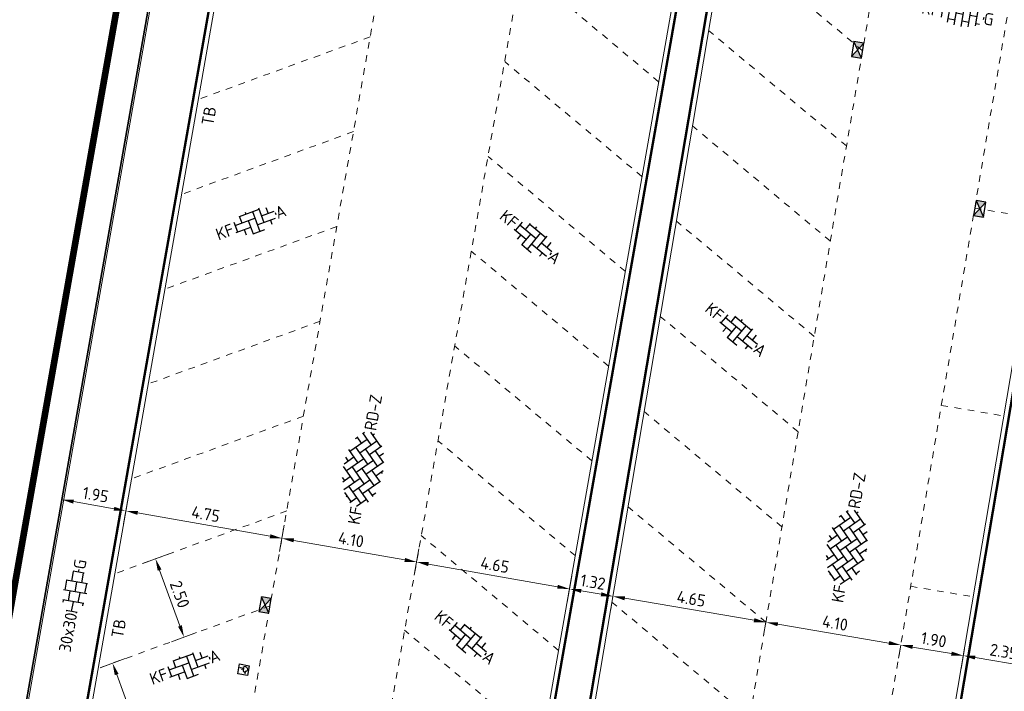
# Model space of a CAD drawing. Header units: metres. Extents: x 2514 to 227642, y 1683 to 852646.
# Tile 244 of 256: x 113870 to 113900, y 426227 to 426248. Entities that reach past the tile are written whole.
import ezdxf
from ezdxf.enums import TextEntityAlignment as Align
from ezdxf.lldxf.tags import DXFTag

# ---------------------------------------------------------------- set-up
doc = ezdxf.new("R2010")
doc.units = ezdxf.units.M
doc.linetypes.add('VW-1-1_STREEP', pattern=[2, 1, -1])
doc.linetypes.add('XX-CENTER', pattern=[8, 5, -1, 1, -1])
doc.layers.get('Defpoints').update_dxf_attribs({"color": 244, "lineweight": 35})
for name, color, linetype, lineweight in [('B-WE-KG-GRENS_PERCEEL-GV', 252, 'KG-PERCEEL', 18), ('B-WE-OG-BEBOUWING-GV', 4, 'Continuous', 35), ('N-WE-KG-WERKGRENS-G', 7, 'XX-CENTER', 35), ('N-WE-RI-HWA_KOLK-S', 150, 'Continuous', 25), ('N-WE-VH-KANTOPSLUITING-T18', 1, 'Continuous', 18), ('N-WE-VH-KANTOPSLUITING_ACHTERKANTBAND-G', 1, 'Continuous', 50), ('N-WE-VH-KANTOPSLUITING_TROTTOIRBAND_130 150-G', 2, 'Continuous', 13), ('N-WE-VH-M', 7, 'Continuous', 18), ('N-WE-VH-VERHARDING_BETONSTRAATSTEEN-S', 1, 'Continuous', 25), ('N-WE-VH-VERHARDING_STRAATBAKSTEEN-S', 1, 'Continuous', 5), ('N-WE-VH-VERHARDING_TEGEL-S', 1, 'Continuous', 25), ('N-WE-VH-VERKEERSTEGEL-S', 7, 'Continuous', 25), ('N-WE-VW-MARKERING_LANGS_STREEP_11_010-G', 7, 'VW-1-1_STREEP', 13)]:
    doc.layers.add(name, color=color, linetype=linetype, lineweight=lineweight)
doc.styles.add('NLCS-ISO', font='NLCS-ISO.ttf', dxfattribs={"height": 1.8})
doc.styles.add('NLCS-ISO-M200-T18', font='NLCS-ISO.ttf', dxfattribs={"height": 0.36})
doc.styles.get("Standard").update_dxf_attribs({"font": 'romans'})
tags = doc.linetypes.add('KG-PERCEEL', pattern='A,5.5,-2,["P",Standard,S=1.8,R=0,X=-0.5,Y=-0.9],-2,5.5,-2,[5,NLCS.SHX,S=0.75,R=0,X=0,Y=0],-2', length=19).pattern_tags.tags
tags[6] = DXFTag(74, 10)
doc.dimstyles.new('NLCS-M200-T18-PIJL_L2_H1', dxfattribs={"dimscale": 0.2, "dimtxt": 2.5, "dimasz": 1.8, "dimexe": 2, "dimexo": 2, "dimgap": 0.7, "dimtad": 1, "dimzin": 0, "dimdsep": 46, "dimtxsty": 'NLCS-ISO-M200-T18', "dimcen": 0, "dimdle": 2, "dimclrd": 256, "dimclre": 256, "dimclrt": 1, "dimadec": 1, "dimazin": 0, "dimtfac": 1, "dimtdec": 3, "dimtofl": 0, "dimtmove": 0, "dimatfit": 3, "dimfxl": 2, "dimfxlon": 1, "dimtfillclr": 256, "dimtolj": 1, "dimtzin": 0, "dimlwd": -1, "dimlwe": -1, "dimarcsym": 0})

# ---------------------------------------------------------------- blocks, each defined once
blk = doc.blocks.new('SVH-VERKEERSTEGEL_300X300_ROLSTOELTEGEL')
blk.add_hatch(color=256).paths.add_polyline_path([(-0.054, -0.046), (-0.054, -0.047, 33.986882)])
blk.add_line((0.014, -0.112), (-0.049, -0.112))
at = {"flags": 128}
blk.add_lwpolyline([(-0.054, -0.047, 33.986882), (-0.054, -0.046), (-0.049, -0.146), (0.038, -0.146), (0.075, -0.213), (0.11, -0.213)], format="xyb", dxfattribs=at)
blk.add_arc((-0.025, -0.188), 0.076, 125.8345, 346.0957)
blk.add_3dface([(-0.15, -0.3), (0.15, -0.3), (0.15, 0), (-0.15, 0)])
blk = doc.blocks.new('SVH-BSS_KEIFORMAAT_KEPER-SO')
at = {"ltscale": 0.1}
for p, q in [((-5.2, 0.74), (-4.03, 1.91)), ((-5.2, -0.74), (-2.97, 1.48)), ((-4.56, 1.6), (-4.45, 1.48)), ((-3.6, 2.11), (-1.48, 0)), ((-2.48, 2.48), (-1.48, 1.48)), ((-2.23, 0.74), (-0.21, 2.76)), ((-2.23, 2.23), (-1.85, 2.61)), ((-2.23, -0.74), (0, 1.48)), ((-0.74, 2.23), (1.48, 0)), ((0.22, 2.75), (1.48, 1.48)), ((0.74, 2.23), (1.2, 2.68)), ((0.74, 0.74), (2.45, 2.45)), ((0.74, -0.74), (2.97, 1.48)), ((2.23, 2.23), (4.45, 0)), ((3.71, 0.74), (4.5, 1.53)), ((4.22, 1.72), (4.45, 1.48)), ((-5.34, 0.88), (-4.45, 0)), ((-4.81, -1.84), (-2.97, 0)), ((-3.71, 0.74), (-1.48, -1.48)), ((-2.23, -2.23), (0, 0)), ((-0.74, 0.74), (1.48, -1.48)), ((0.74, -2.23), (2.97, 0)), ((2.23, 0.74), (4.45, -1.48)), ((3.71, -0.74), (5.25, 0.79)), ((5.2, 0.74), (5.39, 0.55)), ((-5.73, -0.2), (-4.45, -1.48)), ((-3.71, -0.74), (-1.48, -2.97)), ((-0.74, -0.74), (1.48, -2.97)), ((2.23, -0.74), (3.84, -2.36)), ((3.71, -2.23), (5.57, -0.37)), ((5.2, -0.74), (5.41, -0.95)), ((-3.89, -2.41), (-2.97, -1.48)), ((-3.71, -2.23), (-3.27, -2.67)), ((-1.59, -3.08), (0, -1.48)), ((-0.74, -2.23), (0.21, -3.18)), ((1.36, -3.09), (2.97, -1.48)), ((2.23, -2.23), (2.78, -2.78)), ((-0.22, -3.19), (0, -2.97))]:
    blk.add_line(p, q, dxfattribs=at)
at = {"style": 'NLCS-ISO'}
blk.add_attdef('FORMAAT', text='', height=1.8, dxfattribs=at).set_placement((-5.83, -0.22), align=Align.MIDDLE_RIGHT)
blk.add_attdef('KLEUR', text='', height=1.8, dxfattribs=at).set_placement((5.82, -0.22), align=Align.MIDDLE_LEFT)
at = {"style": 'NLCS-ISO', "flags": 1}
blk.add_attdef('FUNCTIE', text='', height=1.8, dxfattribs=at).set_placement((0.12, -3.58), align=Align.MIDDLE_CENTER)
blk = doc.blocks.new('SVH-TEGEL_300X300_DUN_HALFST_KL-SO')
for p, q in [((-1.84, 1.5), (-1.5, 1.5)), ((-1.5, -1.6), (-1.5, 1.6)), ((0, -1.78), (0, 1.78)), ((0, 1.5), (1.5, 1.5)), ((1.5, -1.6), (1.5, 1.6)), ((-3.08, 0.75), (-3, 0.75)), ((-3, -0.83), (-3, 0.83)), ((-3, 0), (-1.5, 0)), ((-1.5, 0.75), (0, 0.75)), ((0, 0), (1.5, 0)), ((1.5, 0.75), (3, 0.75)), ((3, -0.83), (3, 0.83)), ((3, 0), (3.39, 0)), ((-3.08, -0.75), (-3, -0.75)), ((-1.5, -0.75), (0, -0.75)), ((1.5, -0.75), (3, -0.75)), ((-1.84, -1.5), (-1.5, -1.5)), ((0, -1.5), (1.5, -1.5))]:
    blk.add_line(p, q)
at = {"style": 'NLCS-ISO'}
blk.add_attdef('FORMAAT', text='', height=1.8, dxfattribs=at).set_placement((-3.18, 0), align=Align.MIDDLE_RIGHT)
blk.add_attdef('KLEUR', text='', height=1.8, dxfattribs=at).set_placement((3.49, 0), align=Align.MIDDLE_LEFT)
at = {"style": 'NLCS-ISO', "flags": 1}
blk.add_attdef('FUNCTIE', text='', height=1.8, dxfattribs=at).set_placement((0.12, -3.58), align=Align.MIDDLE_CENTER)
blk = doc.blocks.new('SVH-BSS_KEIFORMAAT_HALFST_KL-SO')
for p, q in [((-1.05, -1.83), (-1.05, 1.66)), ((0, -1.88), (0, 1.71)), ((1.05, -1.75), (1.05, 1.58)), ((-3.15, -1), (-3.15, 0.83)), ((-3.15, 0), (-2.1, 0)), ((-2.1, -1.59), (-2.1, 1.42)), ((-2.1, 1.05), (-1.05, 1.05)), ((-1.05, 0), (0, 0)), ((0, 1.05), (1.05, 1.05)), ((1.05, 0), (2.1, 0)), ((2.1, -1.4), (2.1, 1.22)), ((2.1, 1.05), (2.41, 1.05)), ((3.15, -0.26), (3.15, 0.09)), ((3.15, 0), (3.16, 0)), ((-2.1, -1.05), (-1.05, -1.05)), ((0, -1.05), (1.05, -1.05)), ((2.1, -1.05), (2.64, -1.05))]:
    blk.add_line(p, q)
at = {"style": 'NLCS-ISO'}
blk.add_attdef('FORMAAT', text='', height=1.8, dxfattribs=at).set_placement((-3.62, -0.09), align=Align.MIDDLE_RIGHT)
blk.add_attdef('KLEUR', text='', height=1.8, dxfattribs=at).set_placement((3.17, -0.09), align=Align.MIDDLE_LEFT)
at = {"style": 'NLCS-ISO', "flags": 1}
blk.add_attdef('FUNCTIE', text='', height=1.8, dxfattribs=at).set_placement((0.12, -3.58), align=Align.MIDDLE_CENTER)
blk = doc.blocks.new('SVH-BSS_KEIFORMAAT_ELLEBOOG_KL-SO-flat-100')
at = {"layer": 'N-WE-VH-VERHARDING_BETONSTRAATSTEEN-S', "ltscale": 0.2}
for p, q in [((-0.45, 0.142), (0.142, 0.357)), ((0.126, 0.401), (0.286, -0.038)), ((0.214, 0.16), (0.597, 0.299)), ((0.348, 0.405), (0.411, 0.232)), ((-0.575, -0.127), (0.017, 0.088)), ((-0.454, 0.154), (-0.378, -0.055)), ((-0.274, 0.272), (-0.253, 0.214)), ((-0.181, 0.016), (-0.035, -0.384)), ((-0.055, 0.285), (0.16, -0.307)), ((0.088, -0.109), (0.638, 0.091)), ((0.483, 0.034), (0.527, -0.087)), ((0.623, 0.264), (0.647, 0.198)), ((-0.612, -0.027), (-0.504, -0.325)), ((-0.548, -0.341), (-0.109, -0.181)), ((-0.306, -0.253), (-0.249, -0.41)), ((-0.037, -0.378), (0.312, -0.252))]:
    blk.add_line(p, q, dxfattribs=at)
at = {"layer": 'N-WE-VH-VERHARDING_BETONSTRAATSTEEN-S', "style": 'NLCS-ISO'}
blk.add_attdef('KLEUR', text='', height=0.36, rotation=19.9835, dxfattribs=at).set_placement((0.638, 0.232), align=Align.MIDDLE_LEFT)
blk.add_attdef('FORMAAT', text='', height=0.36, rotation=19.9835, dxfattribs=at).set_placement((-0.638, -0.232), align=Align.MIDDLE_RIGHT)
at = {"layer": 'N-WE-VH-VERHARDING_BETONSTRAATSTEEN-S', "style": 'NLCS-ISO', "flags": 1}
blk.add_attdef('FUNCTIE', text='', height=0.36, rotation=19.9835, dxfattribs=at).set_placement((0.267, -0.666), align=Align.MIDDLE_CENTER)
blk = doc.blocks.new('SVH-BSS_KEIFORMAAT_ELLEBOOG_KL-SO-flat-101')
at = {"layer": 'N-WE-VH-VERHARDING_BETONSTRAATSTEEN-S', "ltscale": 0.2}
for p, q in [((-0.569, 0.303), (-0.211, 0.004)), ((-0.33, 0.516), (-0.533, 0.273)), ((-0.399, 0.434), (0.085, 0.03)), ((-0.094, 0.471), (-0.238, 0.299)), ((-0.103, 0.46), (0.38, 0.056)), ((0.098, 0.373), (0.058, 0.326)), ((-0.372, 0.138), (-0.48, 0.01)), ((-0.077, 0.165), (-0.35, -0.162)), ((0.219, 0.191), (-0.185, -0.292)), ((0.41, 0.092), (0.111, -0.266)), ((-0.346, -0.158), (-0.061, -0.396)), ((-0.05, -0.131), (0.399, -0.507)), ((0.246, -0.105), (0.558, -0.366)), ((0.525, -0.098), (0.407, -0.24)), ((0.272, -0.401), (0.189, -0.5)), ((0.541, -0.406), (0.495, -0.461))]:
    blk.add_line(p, q, dxfattribs=at)
at = {"layer": 'N-WE-VH-VERHARDING_BETONSTRAATSTEEN-S', "style": 'NLCS-ISO'}
blk.add_attdef('FORMAAT', text='', height=0.36, rotation=320.0801, dxfattribs=at).set_placement((-0.521, 0.436), align=Align.MIDDLE_RIGHT)
at = {"layer": 'N-WE-VH-VERHARDING_BETONSTRAATSTEEN-S', "style": 'NLCS-ISO', "flags": 1}
blk.add_attdef('FUNCTIE', text='', height=0.36, rotation=320.0801, dxfattribs=at).set_placement((-0.442, -0.565), align=Align.MIDDLE_CENTER)
at = {"layer": 'N-WE-VH-VERHARDING_BETONSTRAATSTEEN-S', "style": 'NLCS-ISO'}
blk.add_attdef('KLEUR', text='', height=0.36, rotation=320.0801, dxfattribs=at).set_placement((0.521, -0.436), align=Align.MIDDLE_LEFT)
blk = doc.blocks.new('SVH-BSS_KEIFORMAAT_ELLEBOOG_KL-SO-flat-102')
at = {"layer": 'N-WE-VH-VERHARDING_BETONSTRAATSTEEN-S', "ltscale": 0.2}
for p, q in [((-0.569, 0.303), (-0.211, 0.004)), ((-0.33, 0.516), (-0.533, 0.273)), ((-0.399, 0.434), (0.085, 0.03)), ((-0.094, 0.471), (-0.238, 0.299)), ((-0.103, 0.46), (0.38, 0.056)), ((0.098, 0.373), (0.058, 0.326)), ((-0.372, 0.138), (-0.48, 0.01)), ((-0.077, 0.165), (-0.35, -0.162)), ((0.219, 0.191), (-0.185, -0.292)), ((0.41, 0.092), (0.111, -0.266)), ((-0.346, -0.158), (-0.061, -0.396)), ((-0.05, -0.131), (0.399, -0.507)), ((0.246, -0.105), (0.558, -0.366)), ((0.525, -0.098), (0.407, -0.24)), ((0.272, -0.401), (0.189, -0.5)), ((0.541, -0.406), (0.495, -0.461))]:
    blk.add_line(p, q, dxfattribs=at)
at = {"layer": 'N-WE-VH-VERHARDING_BETONSTRAATSTEEN-S', "style": 'NLCS-ISO'}
blk.add_attdef('FORMAAT', text='', height=0.36, rotation=320.0801, dxfattribs=at).set_placement((-0.521, 0.436), align=Align.MIDDLE_RIGHT)
at = {"layer": 'N-WE-VH-VERHARDING_BETONSTRAATSTEEN-S', "style": 'NLCS-ISO', "flags": 1}
blk.add_attdef('FUNCTIE', text='', height=0.36, rotation=320.0801, dxfattribs=at).set_placement((-0.442, -0.565), align=Align.MIDDLE_CENTER)
at = {"layer": 'N-WE-VH-VERHARDING_BETONSTRAATSTEEN-S', "style": 'NLCS-ISO'}
blk.add_attdef('KLEUR', text='', height=0.36, rotation=320.0801, dxfattribs=at).set_placement((0.521, -0.436), align=Align.MIDDLE_LEFT)
blk = doc.blocks.new('SVH-BSS_KEIFORMAAT_ELLEBOOG_KL-SO-flat-103')
at = {"layer": 'N-WE-VH-VERHARDING_BETONSTRAATSTEEN-S', "ltscale": 0.2}
for p, q in [((-0.45, 0.142), (0.142, 0.357)), ((0.126, 0.401), (0.286, -0.038)), ((0.214, 0.16), (0.597, 0.299)), ((0.348, 0.405), (0.411, 0.232)), ((-0.575, -0.127), (0.017, 0.088)), ((-0.454, 0.154), (-0.378, -0.055)), ((-0.274, 0.272), (-0.253, 0.214)), ((-0.181, 0.016), (-0.035, -0.384)), ((-0.055, 0.285), (0.16, -0.307)), ((0.088, -0.109), (0.638, 0.091)), ((0.483, 0.034), (0.527, -0.087)), ((0.623, 0.264), (0.647, 0.198)), ((-0.612, -0.027), (-0.504, -0.325)), ((-0.548, -0.341), (-0.109, -0.181)), ((-0.306, -0.253), (-0.249, -0.41)), ((-0.037, -0.378), (0.312, -0.252))]:
    blk.add_line(p, q, dxfattribs=at)
at = {"layer": 'N-WE-VH-VERHARDING_BETONSTRAATSTEEN-S', "style": 'NLCS-ISO'}
blk.add_attdef('KLEUR', text='', height=0.36, rotation=19.9835, dxfattribs=at).set_placement((0.638, 0.232), align=Align.MIDDLE_LEFT)
blk.add_attdef('FORMAAT', text='', height=0.36, rotation=19.9835, dxfattribs=at).set_placement((-0.638, -0.232), align=Align.MIDDLE_RIGHT)
at = {"layer": 'N-WE-VH-VERHARDING_BETONSTRAATSTEEN-S', "style": 'NLCS-ISO', "flags": 1}
blk.add_attdef('FUNCTIE', text='', height=0.36, rotation=19.9835, dxfattribs=at).set_placement((0.267, -0.666), align=Align.MIDDLE_CENTER)
blk = doc.blocks.new('SVH-BSS_KEIFORMAAT_ELLEBOOG_KL-SO-flat-104')
at = {"layer": 'N-WE-VH-VERHARDING_BETONSTRAATSTEEN-S', "ltscale": 0.2}
for p, q in [((-0.569, 0.303), (-0.211, 0.004)), ((-0.33, 0.516), (-0.533, 0.273)), ((-0.399, 0.434), (0.085, 0.03)), ((-0.094, 0.471), (-0.238, 0.299)), ((-0.103, 0.46), (0.38, 0.056)), ((0.098, 0.373), (0.058, 0.326)), ((-0.372, 0.138), (-0.48, 0.01)), ((-0.077, 0.165), (-0.35, -0.162)), ((0.219, 0.191), (-0.185, -0.292)), ((0.41, 0.092), (0.111, -0.266)), ((-0.346, -0.158), (-0.061, -0.396)), ((-0.05, -0.131), (0.399, -0.507)), ((0.246, -0.105), (0.558, -0.366)), ((0.525, -0.098), (0.407, -0.24)), ((0.272, -0.401), (0.189, -0.5)), ((0.541, -0.406), (0.495, -0.461))]:
    blk.add_line(p, q, dxfattribs=at)
at = {"layer": 'N-WE-VH-VERHARDING_BETONSTRAATSTEEN-S', "style": 'NLCS-ISO'}
blk.add_attdef('FORMAAT', text='', height=0.36, rotation=320.0801, dxfattribs=at).set_placement((-0.521, 0.436), align=Align.MIDDLE_RIGHT)
at = {"layer": 'N-WE-VH-VERHARDING_BETONSTRAATSTEEN-S', "style": 'NLCS-ISO', "flags": 1}
blk.add_attdef('FUNCTIE', text='', height=0.36, rotation=320.0801, dxfattribs=at).set_placement((-0.442, -0.565), align=Align.MIDDLE_CENTER)
at = {"layer": 'N-WE-VH-VERHARDING_BETONSTRAATSTEEN-S', "style": 'NLCS-ISO'}
blk.add_attdef('KLEUR', text='', height=0.36, rotation=320.0801, dxfattribs=at).set_placement((0.521, -0.436), align=Align.MIDDLE_LEFT)
blk = doc.blocks.new('N-SRI-KOLK_STRAAT_450X300-SO')
h = blk.add_hatch(color=256)
h.dxf.hatch_style = 1
h.paths.add_polyline_path([(0, 0.75), (-1.125, 1.5), (-1.125, 0)])
h.paths.add_polyline_path([(1.125, 1.5), (0, 0.75), (1.125, 0)])
for p, q in [((-1.125, 0), (1.125, 1.5)), ((1.125, 0), (-1.125, 1.5))]:
    blk.add_line(p, q)
at = {"flags": 128}
blk.add_lwpolyline([(-1.125, 0), (1.125, 0), (1.125, 1.5), (-1.125, 1.5)], close=True, dxfattribs=at)
blk = doc.blocks.new('*D278')
at = {"layer": 'Defpoints', "color": 0, "ltscale": 0.2, "transparency": 16777216}
for p in [(113878.234, 426232.95), (113882.271, 426232.239), (113882.104, 426231.289)]:
    blk.add_point(p, dxfattribs=at)
at = {"layer": 'N-WE-VH-M', "ltscale": 0.2, "transparency": 16777216}
for p, q in [((113878.136, 426232.393), (113877.997, 426231.605)), ((113878.421, 426231.937), (113881.75, 426231.351)), ((113882.174, 426231.683), (113882.035, 426230.895))]:
    blk.add_line(p, q, dxfattribs=at)
for points in [[(113878.431, 426231.996), (113878.41, 426231.878), (113878.066, 426231.999)], [(113881.76, 426231.41), (113881.739, 426231.292), (113882.104, 426231.289)]]:
    blk.add_solid(points, dxfattribs=at)
at = {"layer": 'N-WE-VH-M', "ltscale": 0.2, "transparency": 16777216, "insert": (113880.141, 426231.959), "char_height": 0.36, "attachment_point": 5, "rotation": 350.02, "style": 'NLCS-ISO-M200-T18'}
blk.add_mtext('\\A1;4.10', dxfattribs=at)
blk = doc.blocks.new('*D279')
at = {"layer": 'Defpoints', "color": 0, "ltscale": 0.2, "transparency": 16777216}
for p in [(113882.263, 426232.19), (113886.842, 426231.384), (113886.684, 426230.483)]:
    blk.add_point(p, dxfattribs=at)
at = {"layer": 'N-WE-VH-M', "ltscale": 0.2, "transparency": 16777216}
for p, q in [((113882.174, 426231.683), (113882.035, 426230.895)), ((113882.459, 426231.226), (113886.329, 426230.545)), ((113886.753, 426230.877), (113886.615, 426230.089))]:
    blk.add_line(p, q, dxfattribs=at)
for points in [[(113882.469, 426231.286), (113882.448, 426231.167), (113882.104, 426231.289)], [(113886.34, 426230.604), (113886.319, 426230.486), (113886.684, 426230.483)]]:
    blk.add_solid(points, dxfattribs=at)
at = {"layer": 'N-WE-VH-M', "ltscale": 0.2, "transparency": 16777216, "insert": (113884.45, 426231.201), "char_height": 0.36, "attachment_point": 5, "rotation": 350.02, "style": 'NLCS-ISO-M200-T18'}
blk.add_mtext('\\A1;4.65', dxfattribs=at)
blk = doc.blocks.new('*D280')
at = {"layer": 'Defpoints', "color": 0, "ltscale": 0.2, "transparency": 16777216}
for p in [(113873.555, 426233.773), (113878.234, 426232.95), (113873.388, 426232.823)]:
    blk.add_point(p, dxfattribs=at)
at = {"layer": 'N-WE-VH-M', "ltscale": 0.2, "transparency": 16777216}
for p, q in [((113873.457, 426233.217), (113873.319, 426232.429)), ((113877.712, 426232.062), (113873.743, 426232.76)), ((113878.136, 426232.393), (113877.997, 426231.605))]:
    blk.add_line(p, q, dxfattribs=at)
for points in [[(113873.753, 426232.819), (113873.732, 426232.701), (113873.388, 426232.823)], [(113877.722, 426232.121), (113877.701, 426232.003), (113878.066, 426231.999)]]:
    blk.add_solid(points, dxfattribs=at)
at = {"layer": 'N-WE-VH-M', "ltscale": 0.2, "transparency": 16777216, "insert": (113875.783, 426232.726), "char_height": 0.36, "attachment_point": 5, "rotation": 350.02, "style": 'NLCS-ISO-M200-T18'}
blk.add_mtext('\\A1;4.75', dxfattribs=at)
blk = doc.blocks.new('*D281')
at = {"layer": 'Defpoints', "color": 0, "ltscale": 0.2, "transparency": 16777216}
for p in [(113886.684, 426230.483), (113887.988, 426230.261), (113887.988, 426230.261)]:
    blk.add_point(p, dxfattribs=at)
at = {"layer": 'N-WE-VH-M', "ltscale": 0.2, "transparency": 16777216}
for p, q in [((113886.684, 426230.483), (113886.617, 426230.089)), ((113887.039, 426230.422), (113887.633, 426230.321)), ((113887.988, 426230.261), (113887.921, 426229.866))]:
    blk.add_line(p, q, dxfattribs=at)
for points in [[(113887.049, 426230.482), (113887.029, 426230.363), (113886.684, 426230.483)], [(113887.643, 426230.38), (113887.623, 426230.262), (113887.988, 426230.261)]]:
    blk.add_solid(points, dxfattribs=at)
at = {"layer": 'N-WE-VH-M', "ltscale": 0.2, "transparency": 16777216, "insert": (113887.39, 426230.687), "char_height": 0.36, "attachment_point": 5, "rotation": 350.3194, "style": 'NLCS-ISO-M200-T18'}
blk.add_mtext('\\A1;1.32', dxfattribs=at)
blk = doc.blocks.new('*D282')
at = {"layer": 'Defpoints', "color": 0, "ltscale": 0.2, "transparency": 16777216}
for p in [(113887.988, 426230.261), (113892.573, 426229.485), (113892.573, 426229.485)]:
    blk.add_point(p, dxfattribs=at)
at = {"layer": 'N-WE-VH-M', "ltscale": 0.2, "transparency": 16777216}
for p, q in [((113887.988, 426230.261), (113887.921, 426229.866)), ((113888.343, 426230.2), (113892.218, 426229.545)), ((113892.573, 426229.485), (113892.506, 426229.09))]:
    blk.add_line(p, q, dxfattribs=at)
for points in [[(113888.353, 426230.26), (113888.333, 426230.141), (113887.988, 426230.261)], [(113892.228, 426229.604), (113892.208, 426229.485), (113892.573, 426229.485)]]:
    blk.add_solid(points, dxfattribs=at)
at = {"layer": 'N-WE-VH-M', "ltscale": 0.2, "transparency": 16777216, "insert": (113890.334, 426230.188), "char_height": 0.36, "attachment_point": 5, "rotation": 350.3936, "style": 'NLCS-ISO-M200-T18'}
blk.add_mtext('\\A1;4.65', dxfattribs=at)
blk = doc.blocks.new('*D283')
at = {"layer": 'Defpoints', "color": 0, "ltscale": 0.2, "transparency": 16777216}
for p in [(113892.617, 426229.743), (113896.661, 426229.058), (113896.617, 426228.8)]:
    blk.add_point(p, dxfattribs=at)
at = {"layer": 'N-WE-VH-M', "ltscale": 0.2, "transparency": 16777216}
for p, q in [((113892.573, 426229.485), (113892.506, 426229.09)), ((113892.928, 426229.424), (113896.262, 426228.86)), ((113896.617, 426228.8), (113896.55, 426228.405))]:
    blk.add_line(p, q, dxfattribs=at)
for points in [[(113892.938, 426229.484), (113892.918, 426229.365), (113892.573, 426229.485)], [(113896.272, 426228.919), (113896.252, 426228.801), (113896.617, 426228.8)]]:
    blk.add_solid(points, dxfattribs=at)
at = {"layer": 'N-WE-VH-M', "ltscale": 0.2, "transparency": 16777216, "insert": (113894.648, 426229.458), "char_height": 0.36, "attachment_point": 5, "rotation": 350.392, "style": 'NLCS-ISO-M200-T18'}
blk.add_mtext('\\A1;4.10', dxfattribs=at)
blk = doc.blocks.new('*D284')
at = {"layer": 'Defpoints', "color": 0, "ltscale": 0.2, "transparency": 16777216}
for p in [(113896.677, 426229.152), (113898.548, 426228.835), (113898.489, 426228.483)]:
    blk.add_point(p, dxfattribs=at)
at = {"layer": 'N-WE-VH-M', "ltscale": 0.2, "transparency": 16777216}
for p, q in [((113896.617, 426228.8), (113896.55, 426228.405)), ((113896.972, 426228.74), (113898.134, 426228.543)), ((113898.489, 426228.483), (113898.422, 426228.089))]:
    blk.add_line(p, q, dxfattribs=at)
for points in [[(113896.982, 426228.799), (113896.962, 426228.681), (113896.617, 426228.8)], [(113898.144, 426228.602), (113898.124, 426228.484), (113898.489, 426228.483)]]:
    blk.add_solid(points, dxfattribs=at)
at = {"layer": 'N-WE-VH-M', "ltscale": 0.2, "transparency": 16777216, "insert": (113897.606, 426228.957), "char_height": 0.36, "attachment_point": 5, "rotation": 350.3936, "style": 'NLCS-ISO-M200-T18'}
blk.add_mtext('\\A1;1.90', dxfattribs=at)
blk = doc.blocks.new('*D285')
at = {"layer": 'Defpoints', "color": 0, "ltscale": 0.2, "transparency": 16777216}
for p in [(113898.59, 426229.081), (113900.907, 426228.689), (113900.806, 426228.091)]:
    blk.add_point(p, dxfattribs=at)
at = {"layer": 'N-WE-VH-M', "ltscale": 0.2, "transparency": 16777216}
for p, q in [((113898.523, 426228.687), (113898.422, 426228.089)), ((113898.844, 426228.423), (113900.451, 426228.151)), ((113900.84, 426228.294), (113900.739, 426227.697))]:
    blk.add_line(p, q, dxfattribs=at)
for points in [[(113898.854, 426228.482), (113898.834, 426228.364), (113898.489, 426228.483)], [(113900.461, 426228.21), (113900.441, 426228.092), (113900.806, 426228.091)]]:
    blk.add_solid(points, dxfattribs=at)
at = {"layer": 'N-WE-VH-M', "ltscale": 0.2, "transparency": 16777216, "insert": (113899.701, 426228.603), "char_height": 0.36, "attachment_point": 5, "rotation": 350.3936, "style": 'NLCS-ISO-M200-T18'}
blk.add_mtext('\\A1;2.35', dxfattribs=at)
blk = doc.blocks.new('*D286')
at = {"layer": 'Defpoints', "color": 0, "ltscale": 0.2, "transparency": 16777216}
for p in [(113871.468, 426233.161), (113871.468, 426233.161), (113873.388, 426232.823)]:
    blk.add_point(p, dxfattribs=at)
at = {"layer": 'N-WE-VH-M', "ltscale": 0.2, "transparency": 16777216}
for p, q in [((113871.468, 426233.161), (113871.398, 426232.767)), ((113873.034, 426232.885), (113871.822, 426233.098)), ((113873.388, 426232.823), (113873.319, 426232.429))]:
    blk.add_line(p, q, dxfattribs=at)
for points in [[(113871.833, 426233.157), (113871.812, 426233.039), (113871.468, 426233.161)], [(113873.044, 426232.944), (113873.023, 426232.826), (113873.388, 426232.823)]]:
    blk.add_solid(points, dxfattribs=at)
at = {"layer": 'N-WE-VH-M', "ltscale": 0.2, "transparency": 16777216, "insert": (113872.483, 426233.307), "char_height": 0.36, "attachment_point": 5, "rotation": 350.02, "style": 'NLCS-ISO-M200-T18'}
blk.add_mtext('\\A1;1.95', dxfattribs=at)
blk = doc.blocks.new('*D788')
at = {"layer": 'Defpoints', "color": 0, "ltscale": 0.2, "transparency": 16777216}
for p in [(113875.133, 426229.036), (113876.331, 426225.747), (113874.189, 426224.966)]:
    blk.add_point(p, dxfattribs=at)
at = {"layer": 'N-WE-VH-M', "ltscale": 0.2, "transparency": 16777216}
for p, q in [((113873.366, 426228.392), (113872.615, 426228.118)), ((113873.114, 426227.917), (113874.066, 426225.305)), ((113874.565, 426225.103), (113873.813, 426224.829))]:
    blk.add_line(p, q, dxfattribs=at)
for points in [[(113873.17, 426227.937), (113873.057, 426227.896), (113872.991, 426228.255)], [(113874.122, 426225.325), (113874.009, 426225.284), (113874.189, 426224.966)]]:
    blk.add_solid(points, dxfattribs=at)
at = {"layer": 'N-WE-VH-M', "ltscale": 0.2, "transparency": 16777216, "insert": (113873.89, 426226.72), "char_height": 0.36, "attachment_point": 5, "rotation": 290.02, "style": 'NLCS-ISO-M200-T18'}
blk.add_mtext('\\A1;3.50', dxfattribs=at)
blk = doc.blocks.new('*D789')
at = {"layer": 'Defpoints', "color": 0, "ltscale": 0.2, "transparency": 16777216}
for p in [(113875.634, 426231.879), (113876.489, 426229.53), (113875.133, 426229.036)]:
    blk.add_point(p, dxfattribs=at)
at = {"layer": 'N-WE-VH-M', "ltscale": 0.2, "transparency": 16777216}
for p, q in [((113874.653, 426231.522), (113873.902, 426231.248)), ((113874.401, 426231.046), (113875.01, 426229.374)), ((113875.509, 426229.173), (113874.757, 426228.899))]:
    blk.add_line(p, q, dxfattribs=at)
for points in [[(113874.457, 426231.067), (113874.344, 426231.026), (113874.277, 426231.385)], [(113875.066, 426229.394), (113874.954, 426229.353), (113875.133, 426229.036)]]:
    blk.add_solid(points, dxfattribs=at)
at = {"layer": 'N-WE-VH-M', "ltscale": 0.2, "transparency": 16777216, "insert": (113875.006, 426230.32), "char_height": 0.36, "attachment_point": 5, "rotation": 290.02, "style": 'NLCS-ISO-M200-T18'}
blk.add_mtext('\\A1;2.50', dxfattribs=at)

msp = doc.modelspace()

# ---------------------------------------------------------------- linework, layer by layer
at = {"layer": 'B-WE-KG-GRENS_PERCEEL-GV', "ltscale": 0.2}
msp.add_lwpolyline([(113816.888, 426219.635), (113815.241, 426210.386), (113865.98, 426201.682), (113866.854, 426206.651), (113880.048, 426281.633)], dxfattribs=at)
at = {"layer": 'B-WE-OG-BEBOUWING-GV'}
msp.add_lwpolyline([(113870.098, 426225.377), (113879.99, 426281.592), (113874.058, 426282.62), (113871.934, 426270.543), (113863.093, 426272.097)], dxfattribs=at)
at = {"layer": 'N-WE-KG-WERKGRENS-G', "ltscale": 0.5, "const_width": 0.2, "flags": 128}
msp.add_lwpolyline([(113539.652, 426425.541), (113533.034, 426426.579), (113512.978, 426310.885), (113509.106, 426305.095), (113507.039, 426292.73), (113504.728, 426279.396), (113497.949, 426267.392), (113491.721, 426263.905), (113496.136, 426256.365), (113502.435, 426260.053, -0.182232), (113509.838, 426261.318, -0.126544), (113516.642, 426258.09), (113523.828, 426262.829), (113521.668, 426266.104), (113525.98, 426265.334), (113539.291, 426339.571), (113541.863, 426353.106), (113543.716, 426365.72), (113550.178, 426401.905), (113551.547, 426409.78), (113574.553, 426405.734), (113573.157, 426397.506), (113607.198, 426391.573), (113606.914, 426389.946), (113619.162, 426387.845), (113613.609, 426356.275), (113601.182, 426358.276), (113600.845, 426356.182), (113597.954, 426356.648), (113593.562, 426350.547), (113574.97, 426354.003), (113574.327, 426350.546), (113615.634, 426343.691), (113593.57, 426263.699, 0.356973), (113596.583, 426256.89), (113595.271, 426248.698), (113599.487, 426248.023), (113601.054, 426254.868), (113602.72, 426255.869), (113636.901, 426249.843), (113711.239, 426237.251), (113711.078, 426236.35), (113716.526, 426235.533), (113716.685, 426236.595), (113718.512, 426236.321), (113734.103, 426277.353), (113735.865, 426278.617), (113776.182, 426271.575), (113774.564, 426262.996), (113804.256, 426258), (113798.274, 426223.759), (113796.469, 426212.743), (113816.717, 426209.189), (113821.532, 426236.979), (113822.449, 426236.82), (113823.388, 426242.034), (113822.132, 426242.26), (113830.108, 426272.94), (113832.685, 426287.571), (113850.983, 426284.543), (113878.799, 426279.99), (113865.198, 426203.132), (113884.246, 426200.097), (113884.458, 426196.374), (113883.446, 426190.397), (113921.214, 426183.978), (113921.482, 426185.328), (113923.778, 426184.872), (113926.223, 426198.093), (113928.449, 426210.745), (113964.907, 426204.42), (113960.406, 426178.602), (113963.561, 426178.134), (113967.734, 426203.401), (113997.515, 426198.193), (113998.702, 426198.006), (113998.957, 426199.616), (114022.375, 426195.633), (114018.261, 426170.621), (114024.177, 426169.647), (114029.085, 426200.395), (114026.448, 426200.718), (114031.499, 426230.088), (114054.44, 426226.248), (114057.477, 426225.696), (114056.841, 426222.197), (114059.961, 426221.626), (114065.65, 426244.354), (114035.59, 426249.218), (114041.184, 426283.399), (114056.073, 426280.709), (114056.721, 426283.698), (114042.185, 426286.164), (114046.915, 426313.16), (114065.34, 426310.078), (114066.402, 426316.804), (114058.916, 426317.879), (114056.3, 426327.344), (114067.79, 426392.772), (114039.145, 426397.909), (113967.805, 426410.127), (113958.58, 426362.909), (114027.859, 426351.392), (114036.556, 426349.826), (114034.317, 426336.794), (114032.043, 426337.194), (114031.497, 426333.947), (114035.343, 426333.283), (114031.409, 426310.162), (113989.982, 426317.452), (113994.21, 426340.55), (114008.87, 426338.023), (114009.525, 426341.433), (113875.208, 426365.513)], format="xyb", dxfattribs=at)
at = {"layer": 'N-WE-VH-KANTOPSLUITING_ACHTERKANTBAND-G', "ltscale": 0.2}
msp.add_line((113886.491, 426222.313), (113896.553, 426281.765), dxfattribs=at)
for points in [[(113886.586, 426281.352, -0.194093), (113886.42, 426281.202), (113881.429, 426279.383), (113871.663, 426223.887), (113876.573, 426225.675)], [(113890.936, 426280.615), (113890.936, 426280.615, 0.26823), (113891.039, 426280.333), (113895.022, 426277.001), (113884.98, 426219.933)]]:
    msp.add_lwpolyline(points, format="xyb", dxfattribs=at)
msp.add_lwpolyline([(113897.124, 426219.521), (113901.83, 426247.326)], dxfattribs=at)
at = {"layer": 'N-WE-VH-KANTOPSLUITING_TROTTOIRBAND_130 150-G', "ltscale": 0.2}
for p, q in [((113896.657, 426281.482), (113886.639, 426222.288)), ((113884.832, 426219.959), (113894.859, 426276.941))]:
    msp.add_line(p, q, dxfattribs=at)
msp.add_lwpolyline([(113886.765, 426281.434), (113886.745, 426281.32, -0.267949), (113886.552, 426281.09), (113881.562, 426279.272), (113871.856, 426224.117), (113876.521, 426225.816, -0.57735), (113876.92, 426225.482), (113874.087, 426209.386)], format="xyb", dxfattribs=at)
msp.add_lwpolyline([(113896.959, 426219.447), (113901.682, 426247.351)], dxfattribs=at)
at = {"layer": 'N-WE-VW-MARKERING_LANGS_STREEP_11_010-G', "ltscale": 0.2}
msp.add_line((113886.715, 426281.15), (113876.724, 426224.373), dxfattribs=at)
at = {"layer": 'N-WE-VW-MARKERING_LANGS_STREEP_11_010-G', "ltscale": 0.2, "flags": 128}
msp.add_lwpolyline([(113890.744, 426280.385), (113880.698, 426223.296, 0.032559), (113880.618, 426222.606)], format="xyb", dxfattribs=at)
for points in [[(113901.079, 426279.744), (113891.212, 426221.446)], [(113905.076, 426278.775), (113893.826, 426212.32)], [(113895.472, 426246.617), (113891.341, 426250.073)], [(113889.359, 426245.687), (113885.244, 426249.13)], [(113880.712, 426247.033), (113875.558, 426245.155)], [(113894.989, 426243.761), (113890.858, 426247.218)], [(113888.859, 426242.845), (113884.744, 426246.289)], [(113894.506, 426240.906), (113890.375, 426244.362)], [(113880.211, 426244.19), (113875.058, 426242.312)], [(113888.359, 426240.004), (113884.244, 426243.447)], [(113898.834, 426241.899), (113900.706, 426241.583)], [(113894.023, 426238.051), (113889.892, 426241.507)], [(113879.711, 426241.347), (113874.558, 426239.469)], [(113887.859, 426237.162), (113883.744, 426240.606)], [(113879.211, 426238.504), (113874.057, 426236.626)], [(113893.539, 426235.195), (113889.408, 426238.652)], [(113887.359, 426234.321), (113883.244, 426237.765)], [(113893.056, 426232.34), (113888.925, 426235.796)], [(113897.833, 426235.984), (113899.705, 426235.667)], [(113878.711, 426235.661), (113873.557, 426233.783)], [(113886.859, 426231.48), (113882.744, 426234.923)], [(113892.573, 426229.485), (113888.442, 426232.941)], [(113878.21, 426232.818), (113873.057, 426230.94)], [(113886.359, 426228.638), (113882.244, 426232.082)], [(113896.915, 426230.561), (113898.787, 426230.244)], [(113877.71, 426229.975), (113872.557, 426228.097)], [(113892.09, 426226.629), (113887.958, 426230.086)], [(113885.859, 426225.797), (113881.744, 426229.241)]]:
    msp.add_lwpolyline(points, dxfattribs=at)

# ---------------------------------------------------------------- block references
at = {"layer": 'N-WE-RI-HWA_KOLK-S', "ltscale": 0.2, "xscale": 0.2, "yscale": 0.2, "zscale": 0.2}
for p, rotation in [((113895.472, 426246.617), 80.39361641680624), ((113898.834, 426241.9), 260.401987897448), ((113877.71, 426229.975), 80.01998975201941)]:
    msp.add_blockref('N-SRI-KOLK_STRAAT_450X300-SO', p, dxfattribs=dict(at, rotation=rotation))
at = {"layer": 'N-WE-VH-VERHARDING_BETONSTRAATSTEEN-S', "ltscale": 0.2, "xscale": 0.2, "yscale": 0.2, "zscale": 0.2, "rotation": 350.0500476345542}
msp.add_blockref('SVH-BSS_KEIFORMAAT_HALFST_KL-SO', (113898.489, 426247.715), dxfattribs=at).add_auto_attribs({'FORMAAT': 'KF', 'KLEUR': 'G'})
at = {"layer": 'N-WE-VH-VERHARDING_BETONSTRAATSTEEN-S', "xscale": 0.1999999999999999, "yscale": 0.1999999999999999, "zscale": 0.1999999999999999, "rotation": 80.0135621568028}
for p in [(113880.466, 426234.098), (113894.964, 426231.756)]:
    msp.add_blockref('SVH-BSS_KEIFORMAAT_KEPER-SO', p, dxfattribs=at).add_auto_attribs({'FORMAAT': 'KF', 'KLEUR': 'RD-Z'})
at = {"layer": 'N-WE-VH-VERHARDING_STRAATBAKSTEEN-S', "ltscale": 0.2}
for name, p in [('SVH-BSS_KEIFORMAAT_ELLEBOOG_KL-SO-flat-100', (113877.241, 426241.507)), ('SVH-BSS_KEIFORMAAT_ELLEBOOG_KL-SO-flat-101', (113885.601, 426240.961)), ('SVH-BSS_KEIFORMAAT_ELLEBOOG_KL-SO-flat-102', (113891.76, 426238.184)), ('SVH-BSS_KEIFORMAAT_ELLEBOOG_KL-SO-flat-104', (113883.645, 426228.959)), ('SVH-BSS_KEIFORMAAT_ELLEBOOG_KL-SO-flat-103', (113875.259, 426228.179))]:
    msp.add_blockref(name, p, dxfattribs=at).add_auto_attribs({'FORMAAT': 'KF', 'KLEUR': 'A'})
at = {"layer": 'N-WE-VH-VERHARDING_TEGEL-S', "xscale": 0.2, "yscale": 0.2, "zscale": 0.2, "rotation": 80.01356216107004}
msp.add_blockref('SVH-TEGEL_300X300_DUN_HALFST_KL-SO', (113871.868, 426230.392), dxfattribs=at).add_auto_attribs({'FORMAAT': '30x30', 'KLEUR': 'G'})
at = {"layer": 'N-WE-VH-VERKEERSTEGEL-S', "ltscale": 0.2, "xscale": -1, "rotation": 80.01356215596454}
msp.add_blockref('SVH-VERKEERSTEGEL_300X300_ROLSTOELTEGEL', (113876.768, 426228.085), dxfattribs=at)

# ---------------------------------------------------------------- texts
at = {"layer": 'N-WE-VH-KANTOPSLUITING-T18', "style": 'NLCS-ISO-M200-T18'}
for p in [(113876.007, 426244.355), (113873.303, 426228.989)]:
    msp.add_text('TB', height=0.36, rotation=80.1086, dxfattribs=at).set_placement(p)

# ---------------------------------------------------------------- dimensions: what is measured, and where the dimension line sits
at = {"layer": 'N-WE-VH-M', "ltscale": 0.2}
for p1, p2, distance, picture, middle in [((113878.234, 426232.95), (113873.555, 426233.773), 0.965, '*D280', (113875.783, 426232.726)), ((113873.388, 426232.823), (113871.468, 426233.161), 0, '*D286', (113872.483, 426233.307)), ((113878.234, 426232.95), (113882.271, 426232.239), -0.965, '*D278', (113880.141, 426231.959)), ((113882.263, 426232.19), (113886.842, 426231.384), -0.915, '*D279', (113884.45, 426231.201)), ((113875.634, 426231.879), (113876.489, 426229.53), -1.443, '*D789', (113875.006, 426230.32)), ((113886.684, 426230.483), (113887.988, 426230.261), 0, '*D281', (113887.39, 426230.687)), ((113887.988, 426230.261), (113892.573, 426229.485), 0, '*D282', (113890.334, 426230.188)), ((113892.617, 426229.743), (113896.661, 426229.058), -0.262, '*D283', (113894.648, 426229.458)), ((113875.133, 426229.036), (113876.331, 426225.747), -2.281, '*D788', (113873.89, 426226.72)), ((113896.677, 426229.152), (113898.548, 426228.835), -0.357, '*D284', (113897.606, 426228.957)), ((113898.59, 426229.081), (113900.907, 426228.689), -0.606, '*D285', (113899.701, 426228.603))]:
    dim = msp.add_aligned_dim(p1=p1, p2=p2, distance=distance, dimstyle='NLCS-M200-T18-PIJL_L2_H1', override={"dimclrt": 256}, dxfattribs=at)
    dim.commit()
    dim.dimension.update_dxf_attribs({"geometry": picture, "text_midpoint": middle})

doc.saveas('drawing.dxf')
